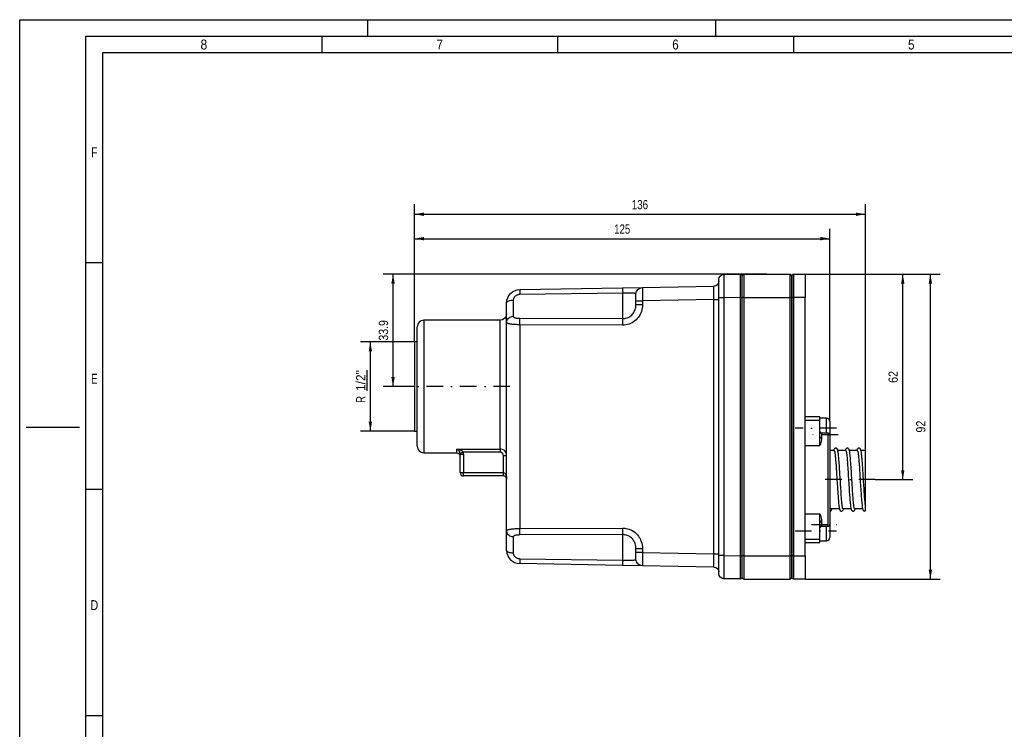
# Paper-space layout 'Layout1' of a CAD drawing. Extents: x 0 to 594, y 0 to 420.
# Tile 2 of 9: x 0 to 297, y 206 to 420. Entities that reach past the tile are written whole.
import ezdxf
from ezdxf.enums import TextEntityAlignment as Align

# ---------------------------------------------------------------- set-up
doc = ezdxf.new("R2010")
doc.units = 0
doc.linetypes.add('DIVIDE', pattern=[10, 5, -2.5, 0, -2.5])
doc.layers.get('0').update_dxf_attribs({"linetype": 'CONTINUOUS'})
doc.layers.add('LAYER0', color=7, linetype='CONTINUOUS')
doc.styles.add('VERO0-OSIFONT', font='osifont-2014-11-14.ttf')
doc.dimstyles.new('VERO_SOFTWARE', dxfattribs={"dimtxt": 2.8, "dimasz": 2.835641, "dimexe": 1.25, "dimexo": 3, "dimgap": 1.5, "dimtad": 1, "dimtxsty": 'VERO0-OSIFONT', "dimblk1": 'ARROWHEADCLOSED', "dimblk2": 'ARROWHEADCLOSED', "dimsah": 1, "dimcen": 0, "dimclrt": 7, "dimaunit": 1, "dimadec": 3, "dimazin": 3, "dimtfac": 0.8, "dimtdec": 3, "dimtmove": 0, "dimatfit": 3, "dimtolj": 1})

# ---------------------------------------------------------------- blocks, each defined once
blk = doc.blocks.new('ARROWHEADCLOSED')
at = {"color": 0}
blk.add_solid([(0, 0), (-1, 0.18), (-1, -0.18)], dxfattribs=at)
blk = doc.blocks.new('*D18')
at = {"layer": 'LAYER0', "color": 56, "linetype": 'CONTINUOUS'}
for p, q in [((119.09, 322.72), (102.78, 322.72)), ((105.78, 295.82), (105.78, 322.72)), ((119.09, 295.82), (102.78, 295.82))]:
    blk.add_line(p, q, dxfattribs=at)
at = {"layer": 'LAYER0', "color": 56, "linetype": 'CONTINUOUS', "xscale": 2.83564090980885, "yscale": 2.83564090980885, "zscale": 2.83564090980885, "rotation": 89.99999999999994}
blk.add_blockref('ARROWHEADCLOSED', (105.78, 322.72), dxfattribs=at)
at = {"layer": 'LAYER0', "color": 56, "linetype": 'CONTINUOUS', "extrusion": (0, 0, -1), "xscale": 2.83564090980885, "yscale": 2.83564090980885, "zscale": 2.83564090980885, "rotation": 270.0000000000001}
blk.add_blockref('ARROWHEADCLOSED', (-105.78, 295.82), dxfattribs=at)
at = {"layer": 'LAYER0', "color": 230, "linetype": 'CONTINUOUS', "style": 'VERO0-OSIFONT'}
for s, width, p, p2 in [('%%u1/2"', 0.978816, (104.28, 307.93), (104.28, 314.21)), ('R', 0.980178, (104.28, 304.33), (104.28, 306.43))]:
    blk.add_text(s, height=2.8, rotation=90, dxfattribs=dict(at, width=width)).set_placement(p, p2, align=Align.FIT)
blk = doc.blocks.new('*D19')
at = {"layer": 'LAYER0', "color": 56, "linetype": 'CONTINUOUS'}
for p, q in [((225.39, 343.17), (109.62, 343.17)), ((112.62, 309.27), (112.62, 343.17)), ((119.09, 309.27), (109.62, 309.27))]:
    blk.add_line(p, q, dxfattribs=at)
at = {"layer": 'LAYER0', "color": 56, "linetype": 'CONTINUOUS', "xscale": 2.83564090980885, "yscale": 2.83564090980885, "zscale": 2.83564090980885, "rotation": 90}
blk.add_blockref('ARROWHEADCLOSED', (112.62, 343.17), dxfattribs=at)
at = {"layer": 'LAYER0', "color": 56, "linetype": 'CONTINUOUS', "extrusion": (0, 0, -1), "xscale": 2.83564090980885, "yscale": 2.83564090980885, "zscale": 2.83564090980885, "rotation": 270}
blk.add_blockref('ARROWHEADCLOSED', (-112.62, 309.27), dxfattribs=at)
at = {"layer": 'LAYER0', "color": 7, "linetype": 'CONTINUOUS', "style": 'VERO0-OSIFONT', "width": 0.978656}
blk.add_text('33.9', height=2.8, rotation=90, dxfattribs=at).set_placement((111.12, 323.12), (111.12, 329.31), align=Align.FIT)
blk = doc.blocks.new('*D20')
at = {"layer": 'LAYER0', "color": 56, "linetype": 'CONTINUOUS'}
for p, q in [((119.09, 322.72), (119.09, 356.9)), ((244.39, 298.67), (244.39, 356.9)), ((119.09, 353.9), (244.39, 353.9))]:
    blk.add_line(p, q, dxfattribs=at)
at = {"layer": 'LAYER0', "color": 56, "linetype": 'CONTINUOUS', "extrusion": (0, 0, -1), "xscale": 2.83564090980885, "yscale": 2.83564090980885, "zscale": 2.83564090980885}
blk.add_blockref('ARROWHEADCLOSED', (-119.09, 353.9), dxfattribs=at)
at = {"layer": 'LAYER0', "color": 56, "linetype": 'CONTINUOUS', "xscale": 2.83564090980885, "yscale": 2.83564090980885, "zscale": 2.83564090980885}
blk.add_blockref('ARROWHEADCLOSED', (244.39, 353.9), dxfattribs=at)
at = {"layer": 'LAYER0', "color": 7, "linetype": 'CONTINUOUS', "style": 'VERO0-OSIFONT', "width": 0.979093}
blk.add_text('125', height=2.8, dxfattribs=at).set_placement((179.32, 355.4), (184.17, 355.4), align=Align.FIT)
blk = doc.blocks.new('*D21')
at = {"layer": 'LAYER0', "color": 56, "linetype": 'CONTINUOUS'}
for p, q in [((119.09, 322.72), (119.09, 364.27)), ((255.09, 289.92), (255.09, 364.27)), ((119.09, 361.27), (255.09, 361.27))]:
    blk.add_line(p, q, dxfattribs=at)
at = {"layer": 'LAYER0', "color": 56, "linetype": 'CONTINUOUS', "extrusion": (0, 0, -1), "xscale": 2.83564090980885, "yscale": 2.83564090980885, "zscale": 2.83564090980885}
blk.add_blockref('ARROWHEADCLOSED', (-119.09, 361.27), dxfattribs=at)
at = {"layer": 'LAYER0', "color": 56, "linetype": 'CONTINUOUS', "xscale": 2.83564090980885, "yscale": 2.83564090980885, "zscale": 2.83564090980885}
blk.add_blockref('ARROWHEADCLOSED', (255.09, 361.27), dxfattribs=at)
at = {"layer": 'LAYER0', "color": 7, "linetype": 'CONTINUOUS', "style": 'VERO0-OSIFONT', "width": 0.977658}
blk.add_text('136', height=2.8, dxfattribs=at).set_placement((184.65, 362.77), (189.54, 362.77), align=Align.FIT)
blk = doc.blocks.new('*D22')
at = {"layer": 'LAYER0', "color": 56, "linetype": 'CONTINUOUS'}
for p, q in [((236.89, 343.17), (269.37, 343.17)), ((266.37, 281.17), (266.37, 343.17)), ((258.09, 281.17), (269.37, 281.17))]:
    blk.add_line(p, q, dxfattribs=at)
at = {"layer": 'LAYER0', "color": 56, "linetype": 'CONTINUOUS', "xscale": 2.83564090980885, "yscale": 2.83564090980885, "zscale": 2.83564090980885, "rotation": 90}
blk.add_blockref('ARROWHEADCLOSED', (266.37, 343.17), dxfattribs=at)
at = {"layer": 'LAYER0', "color": 56, "linetype": 'CONTINUOUS', "extrusion": (0, 0, -1), "xscale": 2.83564090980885, "yscale": 2.83564090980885, "zscale": 2.83564090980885, "rotation": 270}
blk.add_blockref('ARROWHEADCLOSED', (-266.37, 281.17), dxfattribs=at)
at = {"layer": 'LAYER0', "color": 7, "linetype": 'CONTINUOUS', "style": 'VERO0-OSIFONT', "width": 0.978027}
blk.add_text('62', height=2.8, rotation=90, dxfattribs=at).set_placement((264.87, 310.38), (264.87, 313.95), align=Align.FIT)
blk = doc.blocks.new('*D23')
at = {"layer": 'LAYER0', "color": 56, "linetype": 'CONTINUOUS'}
for p, q in [((236.89, 343.17), (277.7, 343.17)), ((274.7, 251.17), (274.7, 343.17)), ((236.89, 251.17), (277.7, 251.17))]:
    blk.add_line(p, q, dxfattribs=at)
at = {"layer": 'LAYER0', "color": 56, "linetype": 'CONTINUOUS', "xscale": 2.83564090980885, "yscale": 2.83564090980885, "zscale": 2.83564090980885, "rotation": 90}
blk.add_blockref('ARROWHEADCLOSED', (274.7, 343.17), dxfattribs=at)
at = {"layer": 'LAYER0', "color": 56, "linetype": 'CONTINUOUS', "extrusion": (0, 0, -1), "xscale": 2.83564090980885, "yscale": 2.83564090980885, "zscale": 2.83564090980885, "rotation": 270}
blk.add_blockref('ARROWHEADCLOSED', (-274.7, 251.17), dxfattribs=at)
at = {"layer": 'LAYER0', "color": 7, "linetype": 'CONTINUOUS', "style": 'VERO0-OSIFONT', "width": 0.980556}
blk.add_text('92', height=2.8, rotation=90, dxfattribs=at).set_placement((273.2, 295.36), (273.2, 298.97), align=Align.FIT)
blk = doc.blocks.new('ENTITY_SET_0')
at = {"layer": 'LAYER0', "color": 252, "linetype": 'CONTINUOUS'}
for p, q in [((0, 420), (594, 420)), ((0, 0), (0, 420)), ((105, 415), (105, 420)), ((210, 415), (210, 420)), ((20, 5), (20, 415)), ((20, 415), (589, 415)), ((91.12, 415), (91.12, 410)), ((162.25, 415), (162.25, 410)), ((233.37, 415), (233.37, 410)), ((20, 346.67), (25, 346.67)), ((2, 297), (18, 297)), ((20, 278.33), (25, 278.33)), ((20, 210), (25, 210))]:
    blk.add_line(p, q, dxfattribs=at)
at = {"layer": 'LAYER0', "color": 4, "linetype": 'CONTINUOUS'}
for p, q in [((584, 410), (25, 410)), ((25, 410), (25, 10))]:
    blk.add_line(p, q, dxfattribs=at)
at = {"layer": 'LAYER0', "color": 7, "linetype": 'CONTINUOUS', "style": 'VERO0-OSIFONT'}
for s, width, p, p2 in [('8', 0.977037, (54.54, 411), (56.59, 411)), ('7', 0.977877, (125.74, 411), (127.64, 411)), ('6', 0.975837, (196.83, 411), (198.79, 411)), ('5', 0.976716, (267.95, 411), (269.93, 411)), ('F', 0.980822, (21.52, 378.45), (23.48, 378.45)), ('E', 0.980822, (21.52, 310.12), (23.48, 310.12)), ('D', 0.979347, (21.33, 241.79), (23.67, 241.79))]:
    blk.add_text(s, height=3, dxfattribs=dict(at, width=width)).set_placement(p, p2, align=Align.FIT)
blk = doc.blocks.new('VIEW__3')
at = {"layer": 'LAYER0', "color": 4, "linetype": 'CONTINUOUS'}
for p, q in [((210.89, 336.07), (210.89, 341.57)), ((212.37, 343.07), (217.39, 343.16)), ((217.89, 336.17), (217.89, 342.67)), ((218.39, 343.17), (232.39, 343.17)), ((232.89, 336.17), (232.89, 342.67)), ((232.89, 342.67), (232.89, 336.17)), ((233.39, 343.17), (236.89, 343.17)), ((236.89, 343.17), (236.89, 336.17)), ((150.82, 338.52), (181.86, 339.06)), ((181.86, 339.06), (187.86, 339.16)), ((187.86, 339.16), (209.42, 339.54)), ((185.89, 335.17), (185.89, 337.16)), ((210.89, 258.26), (210.89, 336.07)), ((217.89, 258.17), (217.89, 336.17)), ((232.89, 258.17), (232.89, 336.17)), ((232.89, 336.17), (232.89, 258.17)), ((236.89, 258.17), (236.89, 336.17)), ((146.89, 328.64), (146.89, 334.52)), ((185.89, 334.03), (185.89, 335.17)), ((119.89, 291.27), (119.89, 327.27)), ((144.89, 329.27), (121.89, 329.27)), ((146.89, 265.69), (146.89, 328.64)), ((119.89, 322.72), (119.09, 322.72)), ((119.09, 322.72), (119.09, 295.82)), ((241.39, 300.17), (236.89, 300.17)), ((241.39, 299.15), (241.39, 300.17)), ((243.39, 299.67), (241.39, 299.67)), ((241.39, 294.16), (241.39, 299.15)), ((244.39, 298.67), (244.39, 296.67)), ((119.09, 295.82), (119.89, 295.82)), ((241.39, 291.46), (241.39, 294.16)), ((243.89, 295.22), (241.89, 295.22)), ((244.39, 296.67), (244.39, 294.72)), ((244.39, 294.72), (244.39, 267.61)), ((121.89, 289.27), (131.89, 289.27)), ((132.89, 283.27), (132.89, 288.87)), ((245.71, 289.92), (244.39, 289.92)), ((249.21, 289.92), (246.79, 289.92)), ((252.71, 289.92), (250.29, 289.92)), ((255.09, 289.92), (253.79, 289.92)), ((255.09, 273.45), (255.09, 289.92)), ((145.89, 282.27), (133.89, 282.27)), ((255.11, 273.18), (255.1, 273.33)), ((241.39, 268.17), (241.39, 270.88)), ((244.59, 272.57), (244.83, 272.42)), ((244.83, 272.42), (247.25, 272.42)), ((248.33, 272.42), (250.75, 272.42)), ((251.83, 272.42), (254.25, 272.42)), ((241.39, 263.18), (241.39, 268.17)), ((244.39, 267.61), (244.39, 265.67)), ((146.89, 259.81), (146.89, 265.69)), ((241.89, 267.11), (243.89, 267.11)), ((244.39, 265.67), (244.39, 263.67)), ((236.89, 262.17), (241.39, 262.17)), ((241.39, 262.17), (241.39, 263.18)), ((241.39, 262.67), (243.39, 262.67)), ((185.89, 259.17), (185.89, 260.3)), ((185.89, 257.17), (185.89, 259.17)), ((181.86, 255.27), (150.82, 255.82)), ((210.89, 252.76), (210.89, 258.26)), ((217.89, 251.67), (217.89, 258.17)), ((232.89, 251.67), (232.89, 258.17)), ((232.89, 258.17), (232.89, 251.67)), ((236.89, 258.17), (236.89, 251.17)), ((187.86, 255.17), (181.86, 255.27)), ((209.42, 254.79), (187.86, 255.17)), ((217.39, 251.18), (212.37, 251.26)), ((218.39, 251.17), (232.39, 251.17)), ((236.89, 251.17), (233.39, 251.17))]:
    blk.add_line(p, q, dxfattribs=at)
at = {"layer": 'LAYER0', "color": 136, "linetype": 'CONTINUOUS'}
for p, q in [((217.39, 336.16), (217.39, 343.16)), ((218.39, 343.17), (218.39, 336.17)), ((232.39, 336.17), (232.39, 343.17)), ((233.39, 343.17), (233.39, 336.17)), ((181.89, 337.47), (150.86, 337.02)), ((181.89, 329.76), (181.89, 337.47)), ((212.37, 336.07), (210.89, 336.07)), ((217.39, 336.16), (212.37, 336.07)), ((212.37, 336.07), (212.37, 258.26)), ((217.39, 336.16), (217.89, 336.16)), ((217.39, 258.17), (217.39, 336.16)), ((218.39, 336.17), (217.89, 336.17)), ((218.39, 336.17), (218.39, 258.17)), ((218.39, 336.17), (232.39, 336.17)), ((232.39, 258.17), (232.39, 336.17)), ((232.89, 336.17), (232.39, 336.17)), ((233.39, 336.17), (232.89, 336.17)), ((236.89, 336.17), (233.39, 336.17)), ((233.39, 336.17), (233.39, 258.17)), ((148.89, 335.36), (148.89, 330.46)), ((185.89, 335.17), (187.86, 335.17)), ((185.89, 334.03), (187.86, 334.03)), ((209.42, 335.54), (187.86, 335.17)), ((187.86, 335.17), (187.86, 334.03)), ((209.42, 335.54), (210.89, 335.54)), ((209.42, 258.79), (209.42, 335.54)), ((150.86, 329.86), (181.89, 329.76)), ((121.89, 329.27), (121.89, 289.27)), ((144.89, 290.41), (144.89, 329.27)), ((150.82, 327.93), (150.82, 266.41)), ((181.86, 327.8), (150.82, 327.93)), ((236.89, 299.15), (241.39, 299.15)), ((243.39, 295.22), (243.39, 299.67)), ((241.89, 295.22), (241.89, 295.21)), ((241.89, 295.21), (241.89, 293.73)), ((243.89, 295.21), (241.89, 295.21)), ((243.89, 295.21), (243.89, 295.22)), ((243.89, 267.13), (243.89, 295.21)), ((236.89, 291.46), (241.39, 291.46)), ((131.89, 289.27), (131.89, 290.41)), ((131.89, 290.41), (144.89, 290.41)), ((132.85, 289.19), (133.81, 289.47)), ((132.89, 288.87), (133.89, 288.87)), ((144.89, 289.47), (133.81, 289.47)), ((133.89, 288.87), (133.89, 283.27)), ((144.89, 290.41), (144.89, 289.47)), ((145.89, 288.41), (146.89, 288.41)), ((145.89, 283.27), (145.89, 288.41)), ((132.89, 283.27), (133.89, 283.27)), ((133.89, 282.27), (133.89, 283.27)), ((133.89, 283.27), (145.89, 283.27)), ((145.89, 282.27), (145.89, 283.27)), ((236.89, 270.88), (241.39, 270.88)), ((244.39, 272.57), (244.59, 272.57)), ((241.89, 268.6), (241.89, 267.13)), ((150.82, 266.41), (181.86, 266.53)), ((181.89, 264.58), (150.86, 264.47)), ((181.89, 256.86), (181.89, 264.58)), ((241.89, 267.13), (243.89, 267.13)), ((241.89, 267.13), (241.89, 267.11)), ((243.39, 262.67), (243.39, 267.11)), ((243.89, 267.11), (243.89, 267.13)), ((148.89, 263.87), (148.89, 258.98)), ((236.89, 263.18), (241.39, 263.18)), ((187.86, 260.3), (185.89, 260.3)), ((187.86, 259.17), (185.89, 259.17)), ((187.86, 260.3), (187.86, 259.17)), ((187.86, 259.17), (209.42, 258.79)), ((209.42, 258.79), (210.89, 258.79)), ((150.86, 257.31), (181.89, 256.86)), ((212.37, 258.26), (210.89, 258.26)), ((212.37, 258.26), (217.39, 258.17)), ((217.39, 258.17), (217.89, 258.17)), ((217.39, 251.18), (217.39, 258.17)), ((218.39, 258.17), (217.89, 258.17)), ((218.39, 258.17), (218.39, 251.17)), ((218.39, 258.17), (232.39, 258.17)), ((232.39, 251.17), (232.39, 258.17)), ((232.89, 258.17), (232.39, 258.17)), ((233.39, 258.17), (232.89, 258.17)), ((233.39, 258.17), (233.39, 251.17)), ((233.39, 258.17), (236.89, 258.17))]:
    blk.add_line(p, q, dxfattribs=at)
at = {"layer": 'LAYER0', "color": 100, "linetype": 'DIVIDE'}
for p, q in [((147.89, 309.27), (116.09, 309.27)), ((246.39, 296.67), (233.89, 296.67)), ((246.89, 294.72), (238.89, 294.72)), ((258.09, 281.17), (241.39, 281.17)), ((238.89, 267.61), (246.89, 267.61)), ((233.89, 265.67), (246.39, 265.67))]:
    blk.add_line(p, q, dxfattribs=at)
at = {"layer": 'LAYER0', "color": 136, "linetype": 'CONTINUOUS', "flags": 128}
for points in [[(212.37, 343.07), (212.37, 343.04), (212.36, 342.94), (212.36, 342.77), (212.36, 342.54), (212.36, 342.24), (212.36, 341.89), (212.36, 341.48), (212.36, 341.02), (212.36, 340.51), (212.36, 339.96), (212.36, 339.37), (212.36, 338.75), (212.36, 338.1), (212.36, 337.44), (212.37, 336.76), (212.37, 336.07)], [(181.86, 339.06), (181.86, 339.03), (181.86, 338.94), (181.87, 338.79), (181.87, 338.59), (181.88, 338.35), (181.88, 338.06), (181.89, 337.74), (181.89, 337.47)], [(187.86, 339.16), (187.86, 339.15), (187.85, 339.09), (187.85, 338.99), (187.85, 338.86), (187.85, 338.69), (187.85, 338.49), (187.84, 338.26), (187.84, 337.99), (187.84, 337.7), (187.85, 337.39), (187.85, 337.05), (187.85, 336.7), (187.85, 336.33), (187.85, 335.95), (187.86, 335.56), (187.86, 335.17)], [(209.42, 335.54), (209.42, 335.93), (209.42, 336.32), (209.43, 336.7), (209.43, 337.07), (209.43, 337.43), (209.43, 337.76), (209.43, 338.08), (209.43, 338.37), (209.43, 338.63), (209.43, 338.87), (209.43, 339.07), (209.43, 339.24), (209.43, 339.37), (209.42, 339.46), (209.42, 339.52), (209.42, 339.54)], [(150.86, 337.02), (150.7, 337.01), (150.54, 337), (150.37, 336.97), (150.22, 336.92), (150.06, 336.87), (149.91, 336.81), (149.77, 336.73), (149.63, 336.65), (149.5, 336.55), (149.38, 336.44), (149.29, 336.35), (149.21, 336.25), (149.13, 336.15), (149.07, 336.04), (149.01, 335.92), (148.97, 335.81), (148.94, 335.7), (148.91, 335.59), (148.9, 335.47), (148.89, 335.36)], [(150.82, 338.52), (150.83, 338.49), (150.83, 338.4), (150.83, 338.25), (150.84, 338.05), (150.84, 337.8), (150.85, 337.52), (150.86, 337.2), (150.86, 337.02)], [(185.89, 337.16), (185.88, 337.23), (185.83, 337.28), (185.79, 337.31), (185.72, 337.34), (185.64, 337.36), (185.55, 337.38), (185.45, 337.4), (185.33, 337.42), (185.2, 337.43), (185.06, 337.45), (184.9, 337.46), (184.66, 337.47), (184.41, 337.48), (184.23, 337.48), (184.03, 337.49), (183.83, 337.49), (183.54, 337.49), (183.23, 337.49), (183.02, 337.49), (182.8, 337.49), (182.58, 337.49), (182.41, 337.48), (182.24, 337.48), (182.07, 337.48), (181.89, 337.47)], [(146.89, 334.52), (146.92, 334.66), (147.01, 334.8), (147.16, 334.94), (147.36, 335.06), (147.61, 335.16), (147.89, 335.24), (148.21, 335.31), (148.55, 335.34), (148.89, 335.36)], [(187.86, 334.03), (187.84, 333.48), (187.77, 332.94), (187.66, 332.4), (187.52, 331.91), (187.34, 331.44), (187.12, 330.98), (186.87, 330.55), (186.58, 330.14), (186.26, 329.76), (185.91, 329.4), (185.54, 329.08), (185.14, 328.78), (184.71, 328.53), (184.27, 328.31), (183.81, 328.12), (183.33, 327.98), (182.85, 327.88), (182.35, 327.82), (181.86, 327.8)], [(181.89, 329.76), (182.22, 329.77), (182.55, 329.81), (182.88, 329.88), (183.19, 329.97), (183.5, 330.1), (183.8, 330.25), (184.08, 330.42), (184.35, 330.62), (184.6, 330.84), (184.83, 331.08), (185.04, 331.34), (185.23, 331.61), (185.4, 331.91), (185.55, 332.23), (185.67, 332.55), (185.76, 332.88), (185.84, 333.26), (185.88, 333.65), (185.89, 334.03)], [(146.89, 328.64), (146.92, 328.96), (147.01, 329.26), (147.16, 329.55), (147.36, 329.81), (147.61, 330.03), (147.89, 330.22), (148.21, 330.35), (148.55, 330.43), (148.89, 330.46)], [(148.89, 330.46), (148.9, 330.41), (148.91, 330.36), (148.93, 330.32), (148.96, 330.27), (149, 330.23), (149.04, 330.19), (149.1, 330.16), (149.15, 330.12), (149.22, 330.09), (149.32, 330.05), (149.42, 330.02), (149.53, 329.99), (149.65, 329.96), (149.79, 329.94), (149.92, 329.92), (150.07, 329.9), (150.22, 329.89), (150.37, 329.88), (150.53, 329.87), (150.7, 329.87), (150.86, 329.86)], [(150.82, 327.93), (150.83, 328.28), (150.83, 328.61), (150.83, 328.93), (150.84, 329.21), (150.84, 329.46), (150.85, 329.66), (150.86, 329.81), (150.86, 329.86)], [(181.89, 329.76), (181.89, 329.66), (181.88, 329.5), (181.88, 329.29), (181.87, 329.03), (181.87, 328.74), (181.86, 328.42), (181.86, 328.08), (181.86, 327.8)], [(150.82, 327.93), (150.5, 327.93), (150.17, 327.94), (149.85, 327.95), (149.54, 327.96), (149.24, 327.98), (148.95, 328), (148.67, 328.02), (148.41, 328.05), (148.17, 328.08), (147.94, 328.12), (147.73, 328.16), (147.55, 328.2), (147.38, 328.25), (147.24, 328.3), (147.12, 328.36), (147.03, 328.42), (146.95, 328.49), (146.91, 328.56), (146.89, 328.64)], [(241.39, 295.69), (241.4, 295.61), (241.42, 295.53), (241.46, 295.45), (241.51, 295.38), (241.57, 295.32), (241.64, 295.27), (241.72, 295.24), (241.81, 295.21), (241.89, 295.21)], [(241.39, 294.16), (241.4, 294.09), (241.42, 294.01), (241.46, 293.95), (241.51, 293.88), (241.57, 293.83), (241.64, 293.79), (241.72, 293.76), (241.81, 293.74), (241.89, 293.73)], [(243.89, 295.21), (243.98, 295.2), (244.06, 295.18), (244.14, 295.14), (244.22, 295.09), (244.28, 295.03), (244.33, 294.97), (244.36, 294.89), (244.39, 294.81), (244.39, 294.72)], [(241.89, 293.73), (241.88, 293.47), (241.84, 293.2), (241.75, 292.81), (241.65, 292.39), (241.53, 291.94), (241.4, 291.47), (241.39, 291.46)], [(131.89, 290.41), (131.9, 290.41), (132.24, 290.34), (132.51, 290.27), (132.79, 290.18), (133.06, 290.06), (133.18, 290), (133.31, 289.93), (133.43, 289.85), (133.54, 289.77), (133.6, 289.72), (133.64, 289.67), (133.69, 289.63), (133.73, 289.58), (133.77, 289.52), (133.81, 289.47)], [(132.85, 289.19), (132.83, 289.25), (132.81, 289.3), (132.79, 289.36), (132.77, 289.41), (132.75, 289.46), (132.72, 289.52), (132.66, 289.62), (132.6, 289.71), (132.54, 289.8), (132.47, 289.88), (132.34, 290.03), (132.2, 290.17), (132.07, 290.28), (131.9, 290.41), (131.89, 290.41)], [(145.89, 288.41), (145.89, 288.51), (145.88, 288.6), (145.86, 288.7), (145.83, 288.78), (145.8, 288.86), (145.76, 288.94), (145.71, 289.01), (145.67, 289.08), (145.61, 289.14), (145.55, 289.2), (145.49, 289.26), (145.43, 289.3), (145.36, 289.35), (145.29, 289.38), (145.21, 289.41), (145.13, 289.44), (145.05, 289.45), (144.97, 289.46), (144.89, 289.47)], [(145.89, 283.27), (146.11, 283.22), (146.3, 283.09), (146.46, 282.92), (146.57, 282.73), (146.66, 282.55), (146.72, 282.38), (146.77, 282.22), (146.81, 282.08), (146.83, 281.96), (146.85, 281.84), (146.87, 281.73), (146.88, 281.63), (146.88, 281.54), (146.89, 281.44), (146.89, 281.35), (146.89, 281.27)], [(241.39, 270.88), (241.4, 270.86), (241.53, 270.39), (241.65, 269.95), (241.75, 269.53), (241.84, 269.13), (241.88, 268.86), (241.89, 268.6)], [(241.89, 268.6), (241.81, 268.6), (241.72, 268.58), (241.64, 268.55), (241.57, 268.5), (241.51, 268.45), (241.46, 268.39), (241.42, 268.32), (241.4, 268.25), (241.39, 268.17)], [(243.89, 267.13), (243.98, 267.13), (244.06, 267.16), (244.14, 267.19), (244.22, 267.24), (244.28, 267.3), (244.33, 267.37), (244.36, 267.44), (244.39, 267.53), (244.39, 267.61)], [(146.89, 265.69), (146.91, 265.77), (146.95, 265.84), (147.03, 265.91), (147.13, 265.98), (147.24, 266.03), (147.37, 266.08), (147.52, 266.12), (147.68, 266.16), (147.86, 266.2), (148.05, 266.23), (148.25, 266.26), (148.46, 266.29), (148.69, 266.31), (148.93, 266.34), (149.22, 266.36), (149.53, 266.37), (149.85, 266.39), (150.18, 266.4), (150.5, 266.4), (150.82, 266.41)], [(148.89, 263.87), (148.55, 263.9), (148.21, 263.98), (147.89, 264.12), (147.61, 264.3), (147.36, 264.52), (147.16, 264.78), (147.01, 265.07), (146.92, 265.38), (146.89, 265.69)], [(150.86, 264.47), (150.7, 264.47), (150.54, 264.46), (150.37, 264.45), (150.22, 264.44), (150.06, 264.43), (149.91, 264.41), (149.77, 264.39), (149.63, 264.36), (149.5, 264.33), (149.38, 264.3), (149.29, 264.27), (149.21, 264.24), (149.13, 264.2), (149.07, 264.16), (149.01, 264.12), (148.97, 264.07), (148.94, 264.03), (148.91, 263.98), (148.9, 263.93), (148.89, 263.87)], [(150.86, 264.47), (150.85, 264.59), (150.85, 264.76), (150.84, 264.98), (150.84, 265.25), (150.83, 265.55), (150.83, 265.87), (150.82, 266.22), (150.82, 266.41)], [(181.86, 266.53), (182.2, 266.52), (182.54, 266.5), (182.88, 266.45), (183.37, 266.34), (183.85, 266.19), (184.32, 266), (184.77, 265.77), (185.21, 265.5), (185.62, 265.19), (186.01, 264.84), (186.36, 264.46), (186.64, 264.11), (186.89, 263.74), (187.12, 263.35), (187.31, 262.95), (187.48, 262.54), (187.65, 261.99), (187.76, 261.44), (187.84, 260.87), (187.86, 260.3)], [(181.86, 266.53), (181.86, 266.19), (181.86, 265.85), (181.87, 265.53), (181.87, 265.25), (181.88, 265), (181.88, 264.8), (181.89, 264.65), (181.89, 264.58)], [(185.89, 260.3), (185.88, 260.7), (185.83, 261.09), (185.75, 261.48), (185.64, 261.87), (185.53, 262.15), (185.4, 262.42), (185.25, 262.69), (185.08, 262.94), (184.9, 263.18), (184.71, 263.39), (184.51, 263.58), (184.29, 263.76), (184.07, 263.92), (183.83, 264.07), (183.54, 264.22), (183.22, 264.35), (182.9, 264.45), (182.58, 264.52), (182.35, 264.55), (182.12, 264.57), (181.89, 264.58)], [(241.89, 267.13), (241.81, 267.12), (241.72, 267.1), (241.64, 267.06), (241.57, 267.01), (241.51, 266.95), (241.46, 266.88), (241.42, 266.81), (241.4, 266.73), (241.39, 266.64)], [(148.89, 258.98), (148.55, 258.99), (148.21, 259.03), (147.89, 259.09), (147.61, 259.17), (147.36, 259.28), (147.16, 259.4), (147.01, 259.53), (146.92, 259.67), (146.89, 259.81)], [(148.89, 258.98), (148.9, 258.87), (148.91, 258.76), (148.93, 258.66), (148.96, 258.55), (149, 258.45), (149.04, 258.35), (149.1, 258.25), (149.15, 258.15), (149.22, 258.06), (149.32, 257.95), (149.42, 257.85), (149.53, 257.76), (149.65, 257.67), (149.79, 257.59), (149.92, 257.52), (150.07, 257.46), (150.22, 257.41), (150.37, 257.37), (150.53, 257.34), (150.7, 257.32), (150.86, 257.31)], [(187.86, 259.17), (187.86, 258.78), (187.85, 258.39), (187.85, 258.01), (187.85, 257.64), (187.85, 257.28), (187.85, 256.95), (187.84, 256.63), (187.84, 256.34), (187.84, 256.08), (187.85, 255.84), (187.85, 255.64), (187.85, 255.47), (187.85, 255.34), (187.85, 255.25), (187.86, 255.19), (187.86, 255.17)], [(209.42, 254.79), (209.42, 254.81), (209.42, 254.87), (209.43, 254.96), (209.43, 255.1), (209.43, 255.26), (209.43, 255.47), (209.43, 255.7), (209.43, 255.96), (209.43, 256.25), (209.43, 256.57), (209.43, 256.91), (209.43, 257.26), (209.43, 257.63), (209.42, 258.01), (209.42, 258.4), (209.42, 258.79)], [(150.86, 257.31), (150.85, 256.98), (150.85, 256.68), (150.84, 256.41), (150.84, 256.18), (150.83, 256.01), (150.83, 255.89), (150.82, 255.82), (150.82, 255.82)], [(181.89, 256.86), (181.89, 256.53), (181.88, 256.22), (181.88, 255.94), (181.87, 255.7), (181.87, 255.51), (181.86, 255.37), (181.86, 255.29), (181.86, 255.27)], [(181.89, 256.86), (182.22, 256.85), (182.54, 256.85), (182.87, 256.84), (183.19, 256.84), (183.5, 256.84), (183.79, 256.84), (184.07, 256.85), (184.35, 256.85), (184.59, 256.86), (184.82, 256.87), (185.04, 256.89), (185.23, 256.9), (185.4, 256.92), (185.55, 256.95), (185.67, 256.98), (185.76, 257.01), (185.82, 257.04), (185.86, 257.08), (185.89, 257.12), (185.89, 257.17)], [(212.37, 258.26), (212.37, 257.58), (212.36, 256.9), (212.36, 256.23), (212.36, 255.58), (212.36, 254.96), (212.36, 254.37), (212.36, 253.82), (212.36, 253.31), (212.36, 252.85), (212.36, 252.44), (212.36, 252.09), (212.36, 251.8), (212.36, 251.56), (212.36, 251.4), (212.37, 251.3), (212.37, 251.26)]]:
    blk.add_lwpolyline(points, dxfattribs=at)
at = {"layer": 'LAYER0', "color": 4, "linetype": 'CONTINUOUS', "flags": 128}
for points in [[(248.24, 272.52), (248.24, 272.52), (248.24, 272.54), (248.23, 272.61), (248.2, 272.75), (248.17, 272.91), (248.14, 273.13), (248.11, 273.37), (248.08, 273.62), (248.04, 273.92), (248.01, 274.28), (247.97, 274.63), (247.94, 275.04), (247.9, 275.5), (247.87, 275.89), (247.84, 276.31), (247.81, 276.76), (247.77, 277.25), (247.74, 277.78), (247.7, 278.34), (247.66, 278.93), (247.62, 279.56), (247.58, 280.21), (247.54, 280.84), (247.5, 281.45), (247.47, 282.05), (247.43, 282.62), (247.39, 283.17), (247.36, 283.7), (247.33, 284.2), (247.29, 284.83), (247.25, 285.41), (247.21, 285.94), (247.17, 286.51), (247.13, 287.02), (247.09, 287.47), (247.05, 287.86), (247.02, 288.24), (246.98, 288.59), (246.94, 288.91), (246.91, 289.21), (246.87, 289.49), (246.82, 289.77), (246.77, 290), (246.7, 290.21), (246.64, 290.35), (246.6, 290.43), (246.56, 290.48), (246.55, 290.49), (246.54, 290.5), (246.53, 290.51), (246.52, 290.52), (246.51, 290.52), (246.5, 290.53), (246.49, 290.54), (246.46, 290.56), (246.44, 290.58), (246.4, 290.6), (246.37, 290.62), (246.33, 290.63), (246.27, 290.65), (246.21, 290.66), (246.18, 290.66), (246.15, 290.67), (246.14, 290.67), (246.13, 290.67), (246.12, 290.67), (246.11, 290.66), (246.11, 290.66), (246.1, 290.66), (246.09, 290.66), (246.09, 290.66), (246.08, 290.66), (246.08, 290.66), (246.07, 290.66), (246.06, 290.66), (246.06, 290.66), (246.05, 290.66), (246.05, 290.66), (246.04, 290.66), (246.04, 290.65), (246.03, 290.65), (246.03, 290.65), (246.02, 290.65), (246.02, 290.65), (246.01, 290.65), (246, 290.65), (245.99, 290.64), (245.99, 290.64), (245.96, 290.63), (245.94, 290.62), (245.91, 290.6), (245.89, 290.59), (245.89, 290.58), (245.88, 290.58), (245.87, 290.57), (245.87, 290.57), (245.86, 290.56), (245.85, 290.56), (245.85, 290.55), (245.85, 290.55), (245.84, 290.55), (245.84, 290.54), (245.83, 290.54), (245.83, 290.54), (245.83, 290.54), (245.83, 290.53), (245.82, 290.53), (245.82, 290.53), (245.82, 290.53), (245.82, 290.52), (245.81, 290.52), (245.81, 290.52), (245.81, 290.52), (245.81, 290.52), (245.8, 290.51), (245.8, 290.51), (245.8, 290.51), (245.79, 290.5), (245.79, 290.5), (245.79, 290.5), (245.79, 290.5), (245.78, 290.49), (245.78, 290.49), (245.78, 290.49), (245.77, 290.49), (245.77, 290.48), (245.77, 290.48), (245.76, 290.48), (245.76, 290.47), (245.75, 290.47), (245.74, 290.46), (245.74, 290.46), (245.73, 290.46), (245.73, 290.45), (245.7, 290.43), (245.67, 290.4), (245.64, 290.34), (245.6, 290.25), (245.56, 290.13), (245.51, 289.95), (245.5, 289.92)], [(245.82, 289.74), (245.78, 289.86), (245.73, 289.91), (245.71, 289.92)], [(245.82, 289.74), (245.82, 289.72), (245.82, 289.67), (245.83, 289.62), (245.84, 289.56), (245.85, 289.5), (245.86, 289.43), (245.87, 289.36), (245.91, 289.12), (245.94, 288.85), (245.98, 288.56), (246.02, 288.19), (246.05, 287.81), (246.09, 287.41), (246.13, 286.97), (246.17, 286.47), (246.2, 286.01), (246.24, 285.51), (246.27, 284.97), (246.31, 284.39), (246.35, 283.77), (246.4, 283.1), (246.43, 282.58), (246.46, 282.04), (246.5, 281.48), (246.53, 280.91), (246.57, 280.32), (246.61, 279.73), (246.64, 279.16), (246.68, 278.62), (246.71, 278.11), (246.74, 277.63), (246.77, 277.18), (246.8, 276.76), (246.84, 276.24), (246.87, 275.78), (246.91, 275.37), (246.95, 274.84), (246.99, 274.4), (247.03, 274), (247.07, 273.59), (247.11, 273.26), (247.16, 272.94), (247.21, 272.63), (247.27, 272.35), (247.34, 272.1), (247.39, 271.99), (247.43, 271.92), (247.45, 271.89), (247.47, 271.86), (247.49, 271.84), (247.51, 271.83), (247.52, 271.82), (247.53, 271.81), (247.55, 271.79), (247.57, 271.78), (247.59, 271.76), (247.62, 271.74), (247.65, 271.72), (247.69, 271.71), (247.73, 271.69), (247.78, 271.68), (247.82, 271.67), (247.87, 271.67), (247.91, 271.67), (247.95, 271.67), (247.99, 271.68), (248.04, 271.69), (248.11, 271.71), (248.18, 271.75), (248.24, 271.8), (248.38, 271.96), (248.44, 272.08), (248.48, 272.21), (248.52, 272.35), (248.54, 272.42)], [(251.72, 272.58), (251.72, 272.59), (251.72, 272.63), (251.71, 272.69), (251.7, 272.77), (251.68, 272.86), (251.66, 272.97), (251.64, 273.13), (251.61, 273.32), (251.58, 273.55), (251.55, 273.82), (251.52, 274.13), (251.49, 274.48), (251.45, 274.88), (251.41, 275.33), (251.37, 275.83), (251.33, 276.38), (251.29, 276.97), (251.25, 277.59), (251.2, 278.24), (251.16, 278.9), (251.12, 279.58), (251.08, 280.27), (251.03, 280.96), (250.99, 281.66), (250.95, 282.36), (250.9, 283.05), (250.86, 283.72), (250.82, 284.39), (250.77, 285.03), (250.73, 285.66), (250.69, 286.26), (250.64, 286.82), (250.6, 287.34), (250.56, 287.8), (250.52, 288.21), (250.48, 288.57), (250.44, 288.94), (250.4, 289.26), (250.36, 289.52), (250.33, 289.73), (250.29, 289.9), (250.25, 290.07), (250.2, 290.22), (250.14, 290.35), (250.02, 290.51), (249.97, 290.55), (249.91, 290.59), (249.85, 290.62), (249.77, 290.65), (249.73, 290.66), (249.67, 290.66), (249.62, 290.66), (249.56, 290.66), (249.49, 290.64), (249.42, 290.62), (249.36, 290.58), (249.26, 290.5), (249.2, 290.44), (249.15, 290.36), (249.11, 290.29), (249.08, 290.21), (249.01, 289.97), (249, 289.92)], [(249.3, 289.8), (249.26, 289.88), (249.21, 289.92), (249.21, 289.92)], [(249.3, 289.8), (249.3, 289.79), (249.3, 289.75), (249.32, 289.69), (249.34, 289.6), (249.36, 289.49), (249.39, 289.31), (249.42, 289.09), (249.45, 288.83), (249.48, 288.54), (249.52, 288.21), (249.55, 287.84), (249.59, 287.43), (249.63, 286.98), (249.67, 286.49), (249.7, 285.96), (249.75, 285.39), (249.79, 284.8), (249.83, 284.19), (249.87, 283.55), (249.91, 282.9), (249.95, 282.23), (249.99, 281.55), (250.04, 280.86), (250.08, 280.17), (250.12, 279.48), (250.17, 278.79), (250.21, 278.11), (250.25, 277.45), (250.3, 276.81), (250.33, 276.34), (250.36, 275.91), (250.39, 275.52), (250.42, 275.17), (250.45, 274.86), (250.47, 274.58), (250.5, 274.33), (250.52, 274.11), (250.56, 273.75), (250.58, 273.49), (250.61, 273.27), (250.65, 273), (250.68, 272.79), (250.72, 272.58), (250.76, 272.37), (250.81, 272.18), (250.89, 272), (250.94, 271.91), (251.01, 271.84), (251.09, 271.76), (251.12, 271.75), (251.15, 271.73), (251.19, 271.71), (251.22, 271.7), (251.26, 271.68), (251.3, 271.68), (251.33, 271.67), (251.38, 271.67), (251.42, 271.67), (251.46, 271.67), (251.5, 271.68), (251.56, 271.7), (251.61, 271.71), (251.65, 271.73), (251.69, 271.76), (251.73, 271.79), (251.77, 271.82), (251.81, 271.86), (251.85, 271.91), (251.88, 271.96), (251.91, 272.01), (251.94, 272.08), (252, 272.28), (252.04, 272.41)], [(255.1, 273.33), (255.08, 273.5), (255.06, 273.71), (255.04, 273.94), (255.02, 274.17), (255, 274.39), (254.98, 274.61), (254.94, 275.01), (254.91, 275.41), (254.87, 275.85), (254.84, 276.34), (254.8, 276.86), (254.76, 277.41), (254.72, 278.01), (254.68, 278.64), (254.64, 279.31), (254.6, 279.83), (254.57, 280.36), (254.54, 280.91), (254.5, 281.48), (254.47, 282.05), (254.43, 282.63), (254.39, 283.22), (254.35, 283.81), (254.32, 284.37), (254.28, 284.89), (254.25, 285.38), (254.22, 285.83), (254.18, 286.3), (254.15, 286.72), (254.12, 287.1), (254.09, 287.43), (254.07, 287.73), (254.04, 287.99), (254.02, 288.21), (254, 288.46), (253.96, 288.75), (253.92, 289.07), (253.88, 289.41), (253.83, 289.69), (253.79, 289.9), (253.74, 290.11), (253.69, 290.24), (253.67, 290.3), (253.65, 290.34), (253.62, 290.39), (253.58, 290.44), (253.54, 290.49), (253.52, 290.51), (253.5, 290.53), (253.49, 290.54), (253.48, 290.54), (253.47, 290.55), (253.46, 290.56), (253.45, 290.57), (253.43, 290.58), (253.41, 290.59), (253.38, 290.61), (253.35, 290.62), (253.31, 290.64), (253.27, 290.65), (253.23, 290.66), (253.19, 290.66), (253.13, 290.67), (253.09, 290.66), (253.04, 290.66), (252.99, 290.64), (252.95, 290.63), (252.92, 290.62), (252.9, 290.61), (252.87, 290.59), (252.84, 290.57), (252.82, 290.56), (252.79, 290.54), (252.77, 290.52), (252.72, 290.47), (252.68, 290.41), (252.64, 290.35), (252.56, 290.16), (252.5, 289.92)], [(252.81, 289.78), (252.79, 289.82), (252.74, 289.9), (252.71, 289.92)], [(252.81, 289.77), (252.81, 289.75), (252.82, 289.7), (252.84, 289.63), (252.85, 289.53), (252.87, 289.4), (252.9, 289.25), (252.92, 289.07), (252.96, 288.78), (252.99, 288.44), (253.03, 288.05), (253.06, 287.71), (253.1, 287.35), (253.13, 286.95), (253.16, 286.51), (253.2, 286.04), (253.23, 285.54), (253.27, 285.01), (253.31, 284.44), (253.35, 283.85), (253.39, 283.25), (253.43, 282.64), (253.46, 282.05), (253.5, 281.45), (253.54, 280.87), (253.57, 280.3), (253.61, 279.74), (253.65, 279.02), (253.7, 278.34), (253.74, 277.68), (253.78, 277.07), (253.82, 276.5), (253.86, 275.96), (253.91, 275.37), (253.95, 274.84), (253.99, 274.37), (254.04, 273.92), (254.08, 273.52), (254.13, 273.15), (254.17, 272.82), (254.22, 272.54), (254.27, 272.31), (254.33, 272.11), (254.37, 272.03), (254.41, 271.95), (254.47, 271.88), (254.53, 271.81), (254.6, 271.76), (254.67, 271.73), (254.69, 271.72)], [(255.09, 271.7), (255.09, 271.71), (255.09, 271.74), (255.09, 271.79), (255.09, 271.92), (255.09, 272.1), (255.09, 272.25), (255.09, 272.43), (255.09, 272.64), (255.09, 272.8), (255.09, 272.98), (255.09, 273.07), (255.09, 273.18), (255.09, 273.26), (255.09, 273.3), (255.09, 273.33), (255.09, 273.35), (255.09, 273.37), (255.09, 273.39), (255.09, 273.4), (255.09, 273.41), (255.09, 273.42), (255.09, 273.42), (255.09, 273.43), (255.09, 273.43), (255.09, 273.44), (255.09, 273.44), (255.09, 273.44), (255.09, 273.44), (255.09, 273.45), (255.09, 273.45), (255.09, 273.45), (255.09, 273.45), (255.09, 273.45), (255.09, 273.46), (255.09, 273.46), (255.09, 273.46), (255.09, 273.46), (255.09, 273.46), (255.09, 273.46), (255.09, 273.47), (255.09, 273.47), (255.09, 273.47), (255.09, 273.47), (255.09, 273.47), (255.09, 273.47), (255.09, 273.47), (255.09, 273.47), (255.09, 273.46), (255.09, 273.44), (255.09, 273.33)], [(244.59, 272.57), (244.63, 272.54), (244.68, 272.51), (244.72, 272.46), (244.77, 272.4), (244.8, 272.35), (244.82, 272.29), (244.84, 272.24), (244.84, 272.19), (244.85, 272.14), (244.85, 272.1), (244.84, 272.06), (244.83, 272.02), (244.82, 271.97), (244.81, 271.94), (244.79, 271.9), (244.77, 271.87), (244.74, 271.84), (244.72, 271.81), (244.69, 271.78), (244.67, 271.77), (244.65, 271.75), (244.63, 271.74), (244.61, 271.73), (244.6, 271.72)], [(244.6, 271.72), (244.71, 271.77), (244.77, 271.82), (244.83, 271.89), (244.88, 271.96), (244.92, 272.04), (244.95, 272.11), (245.01, 272.31), (245.04, 272.41)], [(248.24, 272.52), (248.26, 272.47), (248.31, 272.42), (248.33, 272.42)], [(251.72, 272.58), (251.75, 272.51), (251.79, 272.43), (251.83, 272.42)]]:
    blk.add_lwpolyline(points, dxfattribs=at)
at = {"layer": 'LAYER0', "color": 4, "linetype": 'CONTINUOUS', "extrusion": (0, 0, -1)}
for centre, radius, start, end in [((-212.39, 341.57), 1.5, 0, 89), ((-232.39, 342.67), 0.5, 90, 180), ((-187.89, 337.16), 2, 0, 89), ((-209.39, 341.04), 1.5, 180, 269), ((-150.89, 334.52), 4, 0.0013, 88.9959), ((-144.89, 331.27), 2, 180, 270), ((-241.89, 295.72), 0.5, 270, 0), ((-131.89, 288.27), 1, 90, 180), ((-241.89, 266.61), 0.5, 0, 90), ((-187.89, 257.17), 2, 271, 0), ((-209.39, 253.29), 1.5, 91, 180), ((-212.39, 252.76), 1.5, 271, 0), ((-218.39, 251.67), 0.5, 270, 0), ((-232.39, 251.67), 0.5, 180, 270), ((-233.39, 251.67), 0.5, 270, 0)]:
    blk.add_arc(centre, radius, start, end, dxfattribs=at)
at = {"layer": 'LAYER0', "color": 4, "linetype": 'CONTINUOUS'}
for centre, radius, start, end in [((217.39, 342.66), 0.5, 0, 91), ((218.39, 342.67), 0.5, 90, 180), ((233.39, 342.67), 0.5, 90, 180), ((121.89, 327.27), 2, 90, 180), ((243.39, 298.67), 1, 0, 90), ((243.89, 294.72), 0.5, 0, 90), ((121.89, 291.27), 2, 180, 270), ((133.89, 283.27), 1, 180, 270), ((145.89, 281.27), 1, 0, 90), ((244.38, 272.15), 0.485, 272.0051, 297.507), ((254.91, 272.16), 0.496, 243.199, 291.5364), ((243.89, 267.61), 0.5, 270, 0), ((243.39, 263.67), 1, 270, 0), ((150.89, 259.81), 4, 180.0027, 268.9984), ((217.39, 251.68), 0.5, 269, 0)]:
    blk.add_arc(centre, radius, start, end, dxfattribs=at)
at = {"layer": 'LAYER0', "color": 136, "linetype": 'CONTINUOUS', "extrusion": (0, 0, -1)}
blk.add_arc((-131.71, 288.87), 1.19, 164.5584, 179.9965, dxfattribs=at)
at = {"layer": 'LAYER0', "color": 136, "linetype": 'CONTINUOUS'}
for centre, radius, start, end in [((131.77, 288.87), 2.12, 359.9997, 16.3452), ((144.89, 288.41), 2, 359.9825, 89.9951)]:
    blk.add_arc(centre, radius, start, end, dxfattribs=at)

psp = doc.layouts.get("Layout1")

# ---------------------------------------------------------------- block references
at = {"layer": 'LAYER0', "color": 4, "linetype": 'CONTINUOUS'}
for name in ['ENTITY_SET_0', 'VIEW__3']:
    psp.add_blockref(name, (0, 0), dxfattribs=at)

# ---------------------------------------------------------------- dimensions: what is measured, and where the dimension line sits
at = {"layer": 'LAYER0', "color": 56, "linetype": 'CONTINUOUS'}
for base, p2, override, picture, middle in [((189.361, 361.272), (255.094, 289.917), {"dimasz": 2.835641, "dimdsep": 46, "dimtxsty": 'VERO0-OSIFONT'}, '*D21', (191.039, 362.772)), ((185.136, 353.9), (244.394, 298.667), {"dimasz": 2.835641, "dimdec": 0, "dimdsep": 46, "dimtxsty": 'VERO0-OSIFONT'}, '*D20', (185.669, 355.4))]:
    dim = psp.add_linear_dim(base=base, p1=(119.094, 322.717), p2=p2, dimstyle='VERO_SOFTWARE', override=override, dxfattribs=at)
    dim.commit()
    dim.dimension.update_dxf_attribs({"geometry": picture, "text_midpoint": middle})
for base, p1, p2, picture, middle in [((112.623, 336.64), (119.094, 309.267), (225.394, 343.167), '*D19', (111.123, 330.812)), ((266.368, 310.239), (236.894, 343.167), (258.094, 281.167), '*D22', (264.868, 315.451)), ((274.696, 273.014), (236.894, 343.167), (236.894, 251.167), '*D23', (273.196, 300.471))]:
    dim = psp.add_linear_dim(base=base, p1=p1, p2=p2, angle=90, dimstyle='VERO_SOFTWARE', override={"dimasz": 2.835641, "dimdsep": 46, "dimtxsty": 'VERO0-OSIFONT'}, dxfattribs=at)
    dim.commit()
    dim.dimension.update_dxf_attribs({"geometry": picture, "text_midpoint": middle})
dim = psp.add_linear_dim(base=(105.783, 306.548), p1=(119.094, 322.717), p2=(119.094, 295.817), angle=90, text='%%uR 1/2"', dimstyle='VERO_SOFTWARE', override={"dimasz": 2.835641, "dimdsep": 46, "dimtxsty": 'VERO0-OSIFONT', "dimclrt": 230}, dxfattribs=at)
dim.commit()
dim.dimension.update_dxf_attribs({"geometry": '*D18', "text_midpoint": (104.283, 315.707)})

doc.saveas('drawing.dxf')
